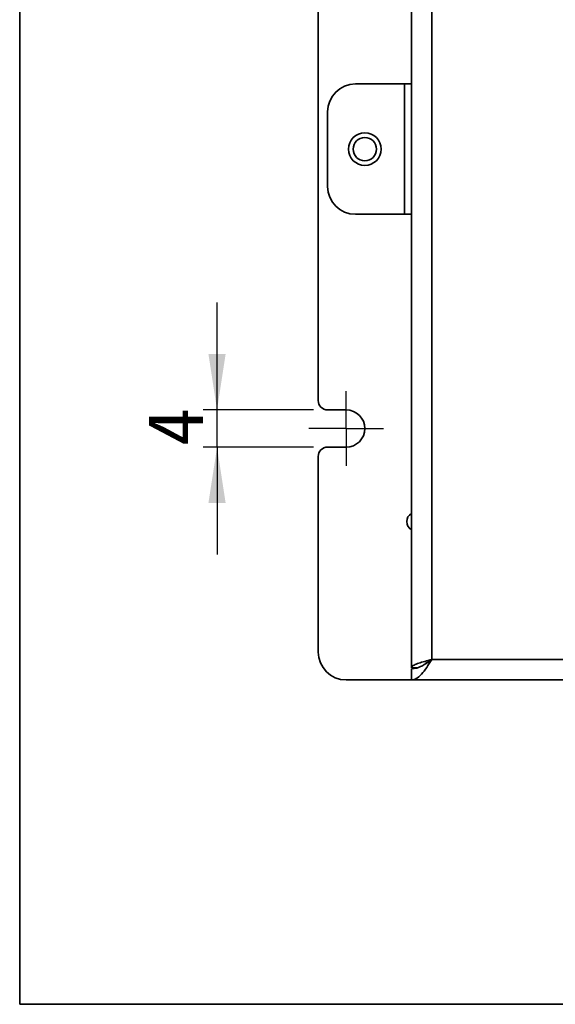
# Model space of a CAD drawing. Header units: millimetres. Extents: x 11 to 199, y 5 to 292.
# Tile 1 of 23: x 11 to 50, y 5 to 75. Entities that reach past the tile are written whole.
import ezdxf

# ---------------------------------------------------------------- set-up
doc = ezdxf.new("R2010")
doc.units = ezdxf.units.MM
doc.layers.add('圖框', color=7, linetype='Continuous', lineweight=35)
doc.layers.add('標註文字', color=4, linetype='Continuous')
doc.styles.add('SLDTEXTSTYLE1', font='kaiu.ttf')
doc.dimstyles.new('SLDDIMSTYLE1', dxfattribs={"dimtxt": 4, "dimasz": 4, "dimexe": 0, "dimexo": 0.0625, "dimgap": 1, "dimtad": 1, "dimlfac": 1.5, "dimrnd": 1e-09, "dimzin": 12, "dimdsep": 46, "dimtxsty": 'SLDTEXTSTYLE1', "dimsah": 1, "dimcen": 0.09, "dimadec": 0, "dimazin": 3, "dimtfac": 1, "dimtmove": 0, "dimatfit": 0, "dimfxl": 0, "dimfrac": 2, "dimtolj": 1, "dimtzin": 12, "dimarcsym": 0})

# ---------------------------------------------------------------- blocks, each defined once
blk = doc.blocks.new('_D_2')
at = {"layer": '標註文字'}
for p, q in [((25.526, 47.553), (25.526, 55.246)), ((32.437, 47.553), (24.526, 47.553)), ((25.526, 44.887), (25.526, 47.553)), ((32.437, 44.887), (24.526, 44.887)), ((25.526, 44.887), (25.526, 37.194))]:
    blk.add_line(p, q, dxfattribs=at)
for points in [[(25.526, 47.553), (26.141, 51.553), (24.91, 51.553)], [(25.526, 44.887), (24.91, 40.887), (26.141, 40.887)]]:
    blk.add_solid(points, dxfattribs=at)
at = {"layer": '標註文字', "insert": (20.53, 44.97), "char_height": 4, "attachment_point": 1, "rotation": 90, "style": 'SLDTEXTSTYLE1'}
blk.add_mtext('4', dxfattribs=at)
blk = doc.blocks.new('SW_CENTERMARKSYMBOL_1')
at = {"layer": '標註文字', "color": 0}
for p, q in [((0, 1.333), (0, 2.667)), ((0, 0), (0, 1.333)), ((-1.333, 0), (-2.667, 0)), ((0, 0), (-1.333, 0)), ((0, 0), (0, -1.333)), ((0, 0), (1.333, 0)), ((1.333, 0), (2.667, 0)), ((0, -1.333), (0, -2.667))]:
    blk.add_line(p, q, dxfattribs=at)

msp = doc.modelspace()

# ---------------------------------------------------------------- linework, layer by layer
at = {"color": 7, "linetype": 'Continuous', "lineweight": 35}
for p, q in [((39.4373, 102.8866), (39.4373, 29.0866)), ((40.904, 29.6866), (40.904, 102.8866)), ((32.7707, 48.22), (32.7707, 83.5533)), ((35.4373, 70.8866), (38.944, 70.8866)), ((38.944, 61.5533), (38.944, 70.8866)), ((38.944, 70.8866), (39.4373, 70.8866)), ((33.4373, 63.5533), (33.4373, 68.8866)), ((35.4373, 61.5533), (38.944, 61.5533)), ((39.4373, 61.5533), (38.944, 61.5533)), ((33.4373, 47.5533), (34.7707, 47.5533)), ((34.7707, 44.8866), (33.4373, 44.8866)), ((32.7707, 30.22), (32.7707, 44.22)), ((91.304, 29.6866), (40.904, 29.6866)), ((39.4373, 29.0866), (39.8437, 29.0866)), ((39.4373, 29.02), (39.4373, 28.22)), ((39.4373, 28.22), (34.7707, 28.22)), ((39.4373, 28.22), (92.7707, 28.22))]:
    msp.add_line(p, q, dxfattribs=at)
for radius in [1.1667, 0.8333]:
    msp.add_circle((36.104, 66.22), radius, dxfattribs=at)
for centre, radius, start, end in [((35.4373, 68.8866), 2, 90, 180), ((35.4373, 63.5533), 2, 180, 270), ((33.4373, 48.22), 0.6667, 180, 270), ((34.7707, 46.22), 1.3333, 270.000013, 90), ((33.4373, 44.22), 0.6667, 90, 180), ((39.7707, 39.5533), 0.6667, 120, 180), ((39.7707, 39.5533), 0.6667, 180, 240), ((34.7707, 30.22), 2, 180, 270)]:
    msp.add_arc(centre, radius, start, end, dxfattribs=at)
for points, knots in [([(40.904, 29.6866), (40.7795, 29.4908), (40.5303, 29.0991), (40.1565, 28.6082), (39.792, 28.2804), (39.5524, 28.2396), (39.4373, 28.22)], [0, 0, 0, 0, 0.2546674, 0.5095591, 0.7644521, 1, 1, 1, 1]), ([(39.4373, 29.0866), (39.4547, 29.131), (39.4893, 29.2198), (39.7589, 29.353), (40.1534, 29.4862), (40.5623, 29.5976), (40.818, 29.6642), (40.904, 29.6866)], [0, 0, 0, 0, 0.2218809, 0.4437808, 0.6656807, 0.8875805, 1, 1, 1, 1]), ([(40.904, 29.6866), (40.7231, 29.5582), (40.3604, 29.3007), (39.8707, 29.0574), (39.5634, 29.0309), (39.4373, 29.02)], [0, 0, 0, 0, 0.3699059, 0.7415916, 1, 1, 1, 1]), ([(40.3852, 29.3367), (40.4073, 29.3596), (40.4773, 29.432), (40.6655, 29.5487), (40.8275, 29.6424), (40.904, 29.6866)], [0, 0, 0, 0, 0.1957187, 0.6204795, 1, 1, 1, 1])]:
    msp.add_open_spline(points, degree=3, knots=knots, dxfattribs=at)
at = {"layer": '圖框', "lineweight": 35}
for p, q in [((11.4, 292), (11.4, 5)), ((11.4, 5), (198.6, 5))]:
    msp.add_line(p, q, dxfattribs=at)

# ---------------------------------------------------------------- block references
at = {"layer": '標註文字'}
msp.add_blockref('SW_CENTERMARKSYMBOL_1', (34.7707, 46.22), dxfattribs=at)

# ---------------------------------------------------------------- dimensions: what is measured, and where the dimension line sits
dim = msp.add_linear_dim(base=(25.5255, 47.5533), p1=(33.4373, 44.8866), p2=(33.4373, 47.5533), angle=90, dimstyle='SLDDIMSTYLE1', dxfattribs=at)
dim.commit()
dim.dimension.update_dxf_attribs({"geometry": '_D_2', "text_midpoint": (25.5255, 46.22), "dimtype": 160})

doc.saveas('drawing.dxf')
